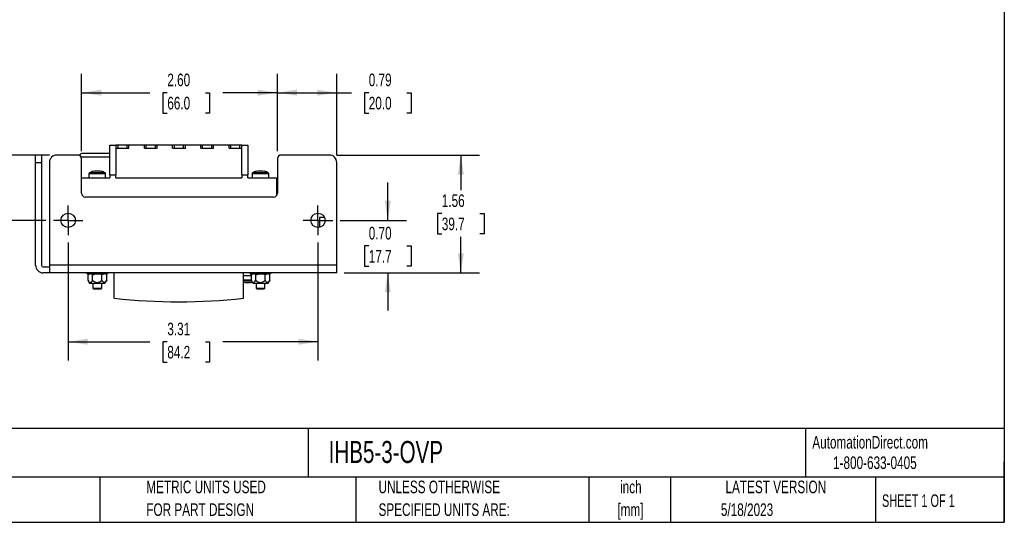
# Model space of a CAD drawing. Header units: inches. Extents: x 0.2 to 10.8, y 0.2 to 8.2.
# Tile 2 of 11: x 4.2 to 10.8, y 0.2 to 3.6. Entities that reach past the tile are written whole.
import ezdxf

# ---------------------------------------------------------------- set-up
doc = ezdxf.new("R2010")
doc.units = ezdxf.units.IN
doc.header["$MEASUREMENT"] = 0
doc.linetypes.add('CENTERX2', pattern=[0.8, 0.5, -0.1, 0.1, -0.1])
doc.layers.add('CENTER', color=40, linetype='CENTERX2')
doc.layers.add('DIMENSIONS', color=140, linetype='Continuous', lineweight=25)
doc.layers.add('TEXT', color=140, linetype='Continuous', lineweight=25)
doc.styles.add('SLDTEXTSTYLE0', font='TXT', dxfattribs={"width": 0.7})
doc.styles.add('SLDTEXTSTYLE1', font='TXT', dxfattribs={"width": 0.65})
doc.dimstyles.new('SLDDIMSTYLE0', dxfattribs={"dimtxt": 0.084961, "dimasz": 0.13, "dimexe": 0, "dimexo": 0.0625, "dimgap": 0.02124, "dimtad": 0, "dimtih": 1, "dimtoh": 1, "dimlfac": 2, "dimrnd": 1e-09, "dimzin": 4, "dimdsep": 46, "dimtxsty": 'SLDTEXTSTYLE0', "dimsah": 1, "dimcen": 0.09, "dimadec": 0, "dimazin": 1, "dimtfac": 1, "dimtofl": 0, "dimtmove": 0, "dimatfit": 3, "dimfxl": 0, "dimfrac": 2, "dimtolj": 1, "dimtzin": 12, "dimarcsym": 0})
doc.dimstyles.new('SLDDIMSTYLE1', dxfattribs={"dimtxt": 0.084961, "dimasz": 0.13, "dimexe": 0, "dimexo": 0.0625, "dimgap": 0.02124, "dimtad": 0, "dimtih": 1, "dimtoh": 1, "dimlfac": 2, "dimrnd": 1e-09, "dimzin": 12, "dimdsep": 46, "dimtxsty": 'SLDTEXTSTYLE0', "dimsah": 1, "dimcen": 0.09, "dimadec": 0, "dimazin": 3, "dimtfac": 1, "dimtofl": 0, "dimtmove": 0, "dimatfit": 3, "dimfxl": 0, "dimfrac": 2, "dimtolj": 1, "dimtzin": 12, "dimarcsym": 0})
doc.dimstyles.new('SLDDIMSTYLE2', dxfattribs={"dimtxt": 0.084961, "dimasz": 0.13, "dimexe": 0, "dimexo": 0.0625, "dimgap": 0.02124, "dimtad": 0, "dimtih": 1, "dimtoh": 1, "dimlfac": 2, "dimrnd": 1e-09, "dimdsep": 46, "dimtxsty": 'SLDTEXTSTYLE0', "dimsah": 1, "dimcen": 0.09, "dimadec": 0, "dimazin": 2, "dimtfac": 1, "dimtmove": 0, "dimatfit": 0, "dimfxl": 0, "dimfrac": 2, "dimtolj": 1, "dimtzin": 12, "dimarcsym": 0})
doc.dimstyles.new('SLDDIMSTYLE4', dxfattribs={"dimtxt": 0.084961, "dimasz": 0.13, "dimexe": 0, "dimexo": 0.0625, "dimgap": 0.02124, "dimtad": 0, "dimtih": 1, "dimtoh": 1, "dimlfac": 2, "dimrnd": 1e-09, "dimzin": 0, "dimdsep": 46, "dimtxsty": 'SLDTEXTSTYLE0', "dimsah": 1, "dimcen": 0.09, "dimadec": 0, "dimazin": 0, "dimtfac": 1, "dimtmove": 0, "dimatfit": 0, "dimfxl": 0, "dimfrac": 2, "dimtolj": 1, "dimtzin": 12, "dimarcsym": 0})
doc.dimstyles.new('SLDDIMSTYLE5', dxfattribs={"dimtxt": 0.084961, "dimasz": 0.13, "dimexe": 0, "dimexo": 0.0625, "dimgap": 0.02124, "dimtad": 0, "dimtih": 1, "dimtoh": 1, "dimlfac": 2, "dimrnd": 1e-09, "dimdsep": 46, "dimtxsty": 'SLDTEXTSTYLE0', "dimsah": 1, "dimcen": 0.09, "dimadec": 0, "dimazin": 2, "dimtfac": 1, "dimtofl": 0, "dimtmove": 0, "dimatfit": 3, "dimfxl": 0, "dimfrac": 2, "dimtolj": 1, "dimtzin": 12, "dimarcsym": 0})

# ---------------------------------------------------------------- blocks, each defined once
blk = doc.blocks.new('SW_NOTE_0')
at = {"layer": 'TEXT', "color": 0, "char_height": 0.072917, "attachment_point": 1, "style": 'SLDTEXTSTYLE0'}
for s, insert in [('INTERNATIONAL POWER REGULATED LINEAR POWER SUPPLY, 5 VDC @ 3A/15W, 120/240 VAC NOMINAL INPUT, 1-', (0, 0.094)), ('PHASE, OPEN FRAME, ALUMINUM HOUSING, CHASSIS MOUNT, TURRET TERMINALS.', (0, -0.0426))]:
    blk.add_mtext(s, dxfattribs=dict(at, insert=insert))
blk = doc.blocks.new('SW_NOTE_0_1')
at = {"layer": 'TEXT', "color": 0, "char_height": 0.08333, "attachment_point": 2, "style": 'SLDTEXTSTYLE0'}
for s, insert in [('inch', (0.125, 0.1074)), ('[mm]', (0.1222, -0.0431))]:
    blk.add_mtext(s, dxfattribs=dict(at, insert=insert))
blk = doc.blocks.new('SW_NOTE_0_2')
at = {"layer": 'TEXT', "color": 0, "char_height": 0.083333, "attachment_point": 1, "style": 'SLDTEXTSTYLE0'}
for s, insert in [('UNLESS OTHERWISE', (0, 0.1074)), ('SPECIFIED UNITS ARE:', (0, -0.0431))]:
    blk.add_mtext(s, dxfattribs=dict(at, insert=insert))
blk = doc.blocks.new('SW_NOTE_0_3')
at = {"layer": 'TEXT', "color": 0, "char_height": 0.083333, "attachment_point": 1, "style": 'SLDTEXTSTYLE0'}
for s, insert in [('PART DIMENSIONS MAY DIFFER SLIGHTLY', (0, 0.1074)), ("DUE TO MANUFACTURER'S VARIANCES", (0, -0.0431))]:
    blk.add_mtext(s, dxfattribs=dict(at, insert=insert))
blk = doc.blocks.new('SW_NOTE_0_6')
at = {"layer": 'TEXT', "color": 0, "char_height": 0.083333, "attachment_point": 1, "style": 'SLDTEXTSTYLE0'}
for s, insert in [('METRIC UNITS USED', (0, 0.1074)), ('FOR PART DESIGN', (0, -0.0431))]:
    blk.add_mtext(s, dxfattribs=dict(at, insert=insert))
blk = doc.blocks.new('_D_8')
at = {"layer": 'DIMENSIONS'}
for p, q in [((6.6602, 2.2512), (6.6602, 2.5012)), ((6.3449, 2.2512), (6.7852, 2.2512)), ((6.5339, 2.0818), (6.5054, 2.0818)), ((6.5054, 2.0818), (6.5054, 1.9468)), ((6.7864, 2.0818), (6.8149, 2.0818)), ((6.8149, 2.0818), (6.8149, 1.9468)), ((6.3718, 1.9031), (6.7852, 1.9031)), ((6.5054, 1.9468), (6.5339, 1.9468)), ((6.6602, 1.9031), (6.6602, 1.6531)), ((6.8149, 1.9468), (6.7864, 1.9468))]:
    blk.add_line(p, q, dxfattribs=at)
for points in [[(6.6602, 2.2512), (6.6802, 2.3812), (6.6402, 2.3812)], [(6.6602, 1.9031), (6.6402, 1.7731), (6.6802, 1.7731)]]:
    blk.add_solid(points, dxfattribs=at)
at = {"layer": 'DIMENSIONS', "char_height": 0.08333, "attachment_point": 1, "style": 'SLDTEXTSTYLE0'}
for s, insert in [('0.70', (6.5339, 2.2082)), ('17.7', (6.5339, 2.0542))]:
    blk.add_mtext(s, dxfattribs=dict(at, insert=insert))
blk = doc.blocks.new('_D_9')
at = {"layer": 'DIMENSIONS'}
for p, q in [((6.3218, 2.6843), (7.2697, 2.6843)), ((7.1447, 2.6843), (7.1447, 2.451)), ((7.0185, 2.297), (6.99, 2.297)), ((6.99, 2.297), (6.99, 2.162)), ((7.271, 2.297), (7.2995, 2.297)), ((7.2995, 2.297), (7.2995, 2.162)), ((6.99, 2.162), (7.0185, 2.162)), ((7.2995, 2.162), (7.271, 2.162)), ((7.1447, 1.9031), (7.1447, 2.1429)), ((6.3718, 1.9031), (7.2697, 1.9031))]:
    blk.add_line(p, q, dxfattribs=at)
for points in [[(7.1447, 2.6843), (7.1247, 2.5543), (7.1647, 2.5543)], [(7.1447, 1.9031), (7.1647, 2.0331), (7.1247, 2.0331)]]:
    blk.add_solid(points, dxfattribs=at)
at = {"layer": 'DIMENSIONS', "char_height": 0.08333, "attachment_point": 1, "style": 'SLDTEXTSTYLE0'}
for s, insert in [('1.56', (7.0185, 2.4234)), ('39.7', (7.0185, 2.2694))]:
    blk.add_mtext(s, dxfattribs=dict(at, insert=insert))
blk = doc.blocks.new('_D_10')
at = {"layer": 'DIMENSIONS'}
for p, q in [((4.6289, 2.7093), (4.6289, 3.2224)), ((5.9281, 2.7093), (5.9281, 3.2224)), ((4.6289, 3.0974), (5.0824, 3.0974)), ((5.1976, 3.0974), (5.169, 3.0974)), ((5.169, 3.0974), (5.169, 2.9623)), ((5.45, 3.0974), (5.4786, 3.0974)), ((5.4786, 3.0974), (5.4786, 2.9623)), ((5.9281, 3.0974), (5.5652, 3.0974)), ((5.169, 2.9623), (5.1976, 2.9623)), ((5.4786, 2.9623), (5.45, 2.9623))]:
    blk.add_line(p, q, dxfattribs=at)
for points in [[(4.6289, 3.0974), (4.7589, 3.0774), (4.7589, 3.1174)], [(5.9281, 3.0974), (5.7981, 3.1174), (5.7981, 3.0774)]]:
    blk.add_solid(points, dxfattribs=at)
at = {"layer": 'DIMENSIONS', "char_height": 0.08333, "attachment_point": 1, "style": 'SLDTEXTSTYLE0'}
for s, insert in [('2.60', (5.1976, 3.2238)), ('66.0', (5.1976, 3.0698))]:
    blk.add_mtext(s, dxfattribs=dict(at, insert=insert))
blk = doc.blocks.new('_D_11')
at = {"layer": 'DIMENSIONS'}
for p, q in [((5.9281, 2.7093), (5.9281, 3.2224)), ((6.3218, 2.6843), (6.3218, 3.2224)), ((5.9281, 3.0974), (6.3218, 3.0974)), ((6.3218, 3.0974), (6.4188, 3.0974)), ((6.5339, 3.0974), (6.5054, 3.0974)), ((6.5054, 3.0974), (6.5054, 2.9623)), ((6.7864, 3.0974), (6.8149, 3.0974)), ((6.8149, 3.0974), (6.8149, 2.9623)), ((6.5054, 2.9623), (6.5339, 2.9623)), ((6.8149, 2.9623), (6.7864, 2.9623))]:
    blk.add_line(p, q, dxfattribs=at)
for points in [[(5.9281, 3.0974), (6.0581, 3.0774), (6.0581, 3.1174)], [(6.3218, 3.0974), (6.1918, 3.1174), (6.1918, 3.0774)]]:
    blk.add_solid(points, dxfattribs=at)
at = {"layer": 'DIMENSIONS', "char_height": 0.08333, "attachment_point": 1, "style": 'SLDTEXTSTYLE0'}
for s, insert in [('0.79', (6.5339, 3.2238)), ('20.0', (6.5339, 3.0698))]:
    blk.add_mtext(s, dxfattribs=dict(at, insert=insert))
blk = doc.blocks.new('_D_12')
at = {"layer": 'DIMENSIONS'}
for p, q in [((3.9297, 2.6843), (3.9297, 2.9343)), ((4.4155, 2.6843), (3.8047, 2.6843)), ((3.8035, 2.4757), (3.7749, 2.4757)), ((3.7749, 2.4757), (3.7749, 2.3407)), ((4.0559, 2.4757), (4.0845, 2.4757)), ((4.0845, 2.4757), (4.0845, 2.3407)), ((3.7749, 2.3407), (3.8035, 2.3407)), ((4.0845, 2.3407), (4.0559, 2.3407)), ((4.3924, 2.2512), (3.8047, 2.2512)), ((3.9297, 2.2512), (3.9297, 2.0012))]:
    blk.add_line(p, q, dxfattribs=at)
for points in [[(3.9297, 2.6843), (3.9497, 2.8143), (3.9097, 2.8143)], [(3.9297, 2.2512), (3.9097, 2.1212), (3.9497, 2.1212)]]:
    blk.add_solid(points, dxfattribs=at)
at = {"layer": 'DIMENSIONS', "char_height": 0.08333, "attachment_point": 1, "style": 'SLDTEXTSTYLE0'}
for s, insert in [('0.87', (3.8035, 2.6022)), ('22.0', (3.8035, 2.4481))]:
    blk.add_mtext(s, dxfattribs=dict(at, insert=insert))
blk = doc.blocks.new('_D_13')
at = {"layer": 'DIMENSIONS'}
for p, q in [((4.5401, 2.1035), (4.5401, 1.3217)), ((6.1972, 2.1035), (6.1972, 1.3217)), ((4.5401, 1.4467), (5.0824, 1.4467)), ((5.1976, 1.4467), (5.169, 1.4467)), ((5.169, 1.4467), (5.169, 1.3116)), ((5.45, 1.4467), (5.4786, 1.4467)), ((5.4786, 1.4467), (5.4786, 1.3116)), ((6.1972, 1.4467), (5.5652, 1.4467)), ((5.169, 1.3116), (5.1976, 1.3116)), ((5.4786, 1.3116), (5.45, 1.3116))]:
    blk.add_line(p, q, dxfattribs=at)
for points in [[(4.5401, 1.4467), (4.6701, 1.4267), (4.6701, 1.4667)], [(6.1972, 1.4467), (6.0672, 1.4667), (6.0672, 1.4267)]]:
    blk.add_solid(points, dxfattribs=at)
at = {"layer": 'DIMENSIONS', "char_height": 0.08333, "attachment_point": 1, "style": 'SLDTEXTSTYLE0'}
for s, insert in [('3.31', (5.1976, 1.5731)), ('84.2', (5.1976, 1.4191))]:
    blk.add_mtext(s, dxfattribs=dict(at, insert=insert))
blk = doc.blocks.new('SW_CENTERMARKSYMBOL_6')
at = {"layer": 'CENTER', "color": 0}
for p, q in [((0, 0.05), (0, 0.0977)), ((-0.05, 0), (-0.0977, 0)), ((0, 0), (-0.05, 0)), ((0, 0), (0, 0.05)), ((0, 0), (0, -0.05)), ((0, 0), (0.05, 0)), ((0.05, 0), (0.0977, 0)), ((0, -0.05), (0, -0.0977))]:
    blk.add_line(p, q, dxfattribs=at)
blk = doc.blocks.new('SW_CENTERMARKSYMBOL_7')
at = {"layer": 'CENTER', "color": 0}
for p, q in [((0, 0.05), (0, 0.0977)), ((-0.05, 0), (-0.0977, 0)), ((0, 0), (-0.05, 0)), ((0, 0), (0, 0.05)), ((0, 0), (0, -0.05)), ((0, 0), (0.05, 0)), ((0.05, 0), (0.0977, 0)), ((0, -0.05), (0, -0.0977))]:
    blk.add_line(p, q, dxfattribs=at)

msp = doc.modelspace()

# ---------------------------------------------------------------- linework, layer by layer
for p, q in [((4.8166, 2.5527), (4.8166, 2.7495)), ((4.8166, 2.7495), (4.8569, 2.7495)), ((4.8569, 2.7495), (4.8569, 2.5527)), ((4.8589, 2.7495), (4.8569, 2.7495)), ((4.8589, 2.7288), (4.8589, 2.7495)), ((4.871, 2.7495), (4.8589, 2.7495)), ((4.9314, 2.7495), (4.871, 2.7495)), ((4.871, 2.7288), (4.871, 2.7495)), ((4.9314, 2.7288), (4.9314, 2.7495)), ((4.9435, 2.7495), (4.9314, 2.7495)), ((4.9435, 2.7288), (4.9435, 2.7495)), ((5.0459, 2.7495), (4.9435, 2.7495)), ((5.0459, 2.7288), (5.0459, 2.7495)), ((5.058, 2.7495), (5.0459, 2.7495)), ((5.058, 2.7288), (5.058, 2.7495)), ((5.1184, 2.7495), (5.058, 2.7495)), ((5.1184, 2.7288), (5.1184, 2.7495)), ((5.1306, 2.7495), (5.1184, 2.7495)), ((5.1306, 2.7288), (5.1306, 2.7495)), ((5.2329, 2.7495), (5.1306, 2.7495)), ((5.2329, 2.7288), (5.2329, 2.7495)), ((5.245, 2.7495), (5.2329, 2.7495)), ((5.245, 2.7288), (5.245, 2.7495)), ((5.3055, 2.7495), (5.245, 2.7495)), ((5.3055, 2.7288), (5.3055, 2.7495)), ((5.3176, 2.7495), (5.3055, 2.7495)), ((5.3176, 2.7288), (5.3176, 2.7495)), ((5.4199, 2.7495), (5.3176, 2.7495)), ((5.4199, 2.7288), (5.4199, 2.7495)), ((5.432, 2.7495), (5.4199, 2.7495)), ((5.432, 2.7288), (5.432, 2.7495)), ((5.4925, 2.7495), (5.432, 2.7495)), ((5.4925, 2.7288), (5.4925, 2.7495)), ((5.5046, 2.7495), (5.4925, 2.7495)), ((5.5046, 2.7288), (5.5046, 2.7495)), ((5.6069, 2.7495), (5.5046, 2.7495)), ((5.6069, 2.7288), (5.6069, 2.7495)), ((5.619, 2.7495), (5.6069, 2.7495)), ((5.619, 2.7288), (5.619, 2.7495)), ((5.6795, 2.7495), (5.619, 2.7495)), ((5.6795, 2.7288), (5.6795, 2.7495)), ((5.6916, 2.7495), (5.6795, 2.7495)), ((5.6916, 2.7495), (5.7319, 2.7495)), ((5.6916, 2.7288), (5.6916, 2.7495)), ((5.7319, 2.7495), (5.7319, 2.5527)), ((4.3628, 2.6843), (4.3234, 2.6843)), ((4.3234, 2.6343), (4.3234, 2.6843)), ((4.3628, 2.6843), (4.3628, 2.6343)), ((4.6039, 2.6843), (4.4655, 2.6843)), ((4.8589, 2.7288), (4.871, 2.7288)), ((4.871, 2.7288), (4.9314, 2.7288)), ((4.9314, 2.7288), (4.9435, 2.7288)), ((5.0459, 2.7288), (5.058, 2.7288)), ((5.058, 2.7288), (5.1184, 2.7288)), ((5.1184, 2.7288), (5.1306, 2.7288)), ((5.2329, 2.7288), (5.245, 2.7288)), ((5.245, 2.7288), (5.3055, 2.7288)), ((5.3055, 2.7288), (5.3176, 2.7288)), ((5.4199, 2.7288), (5.432, 2.7288)), ((5.432, 2.7288), (5.4925, 2.7288)), ((5.4925, 2.7288), (5.5046, 2.7288)), ((5.6069, 2.7288), (5.619, 2.7288)), ((5.619, 2.7288), (5.6795, 2.7288)), ((5.6795, 2.7288), (5.6916, 2.7288)), ((5.6916, 2.5527), (5.6916, 2.7288)), ((6.2718, 2.6843), (5.9531, 2.6843)), ((4.3234, 1.9531), (4.3234, 2.6343)), ((4.3234, 2.6343), (4.3628, 2.6343)), ((4.3628, 2.6343), (4.3628, 1.9531)), ((4.4155, 2.6343), (4.4155, 1.9531)), ((4.8166, 2.6694), (4.6268, 2.6694)), ((4.6289, 2.4308), (4.6289, 2.6593)), ((5.9281, 2.6593), (5.9281, 2.4308)), ((6.3218, 1.9531), (6.3218, 2.6343)), ((4.6778, 2.5595), (4.6778, 2.533)), ((4.788, 2.5595), (4.6778, 2.5595)), ((4.7847, 2.5655), (4.6812, 2.5655)), ((4.788, 2.533), (4.788, 2.5595)), ((4.8166, 2.5527), (4.8166, 2.533)), ((4.8166, 2.5527), (4.8569, 2.5527)), ((4.8569, 2.533), (4.8569, 2.5527)), ((5.6916, 2.5527), (5.6916, 2.533)), ((5.6916, 2.5527), (5.7319, 2.5527)), ((5.7319, 2.533), (5.7319, 2.5527)), ((5.7605, 2.5595), (5.7605, 2.533)), ((5.8707, 2.5595), (5.7605, 2.5595)), ((5.8673, 2.5655), (5.7638, 2.5655)), ((5.8707, 2.533), (5.8707, 2.5595)), ((4.6289, 2.533), (4.8166, 2.533)), ((4.8569, 2.533), (5.6916, 2.533)), ((5.7319, 2.533), (5.9239, 2.533)), ((5.9239, 2.4168), (5.9239, 2.533)), ((5.9031, 2.4058), (4.6539, 2.4058)), ((6.2066, 2.2712), (6.2066, 2.2044)), ((6.2406, 2.2712), (6.2066, 2.2712)), ((4.3734, 1.9424), (4.4155, 1.9424)), ((4.4155, 1.9031), (4.3734, 1.9031)), ((6.3218, 1.9531), (4.4155, 1.9531)), ((4.4155, 1.9531), (4.4155, 1.9031)), ((6.3218, 1.9031), (4.4155, 1.9031)), ((4.6655, 1.9031), (4.6655, 1.8962)), ((4.6655, 1.8962), (4.6658, 1.8962)), ((4.6658, 1.8962), (4.6658, 1.9031)), ((4.6716, 1.8962), (4.6658, 1.8962)), ((4.6788, 1.8962), (4.6704, 1.8913)), ((4.6716, 1.9031), (4.6716, 1.8962)), ((4.6716, 1.8962), (4.6781, 1.8962)), ((4.6781, 1.8962), (4.6781, 1.9031)), ((4.6896, 1.8962), (4.6781, 1.8962)), ((4.6933, 1.8962), (4.6896, 1.8962)), ((4.6933, 1.9031), (4.6933, 1.8962)), ((4.6938, 1.9031), (4.6938, 1.8962)), ((4.6938, 1.8962), (4.705, 1.8962)), ((4.705, 1.8962), (4.705, 1.9031)), ((4.7117, 1.8962), (4.705, 1.8962)), ((4.7265, 1.8962), (4.7117, 1.8962)), ((4.7138, 1.9031), (4.7138, 1.8962)), ((4.7265, 1.9031), (4.7265, 1.8962)), ((4.7265, 1.8962), (4.7265, 1.9031)), ((4.7265, 1.8962), (4.7395, 1.8962)), ((4.7265, 1.8962), (4.7265, 1.8962)), ((4.7542, 1.8962), (4.7394, 1.8962)), ((4.7395, 1.8962), (4.7395, 1.9031)), ((4.7521, 1.8962), (4.7521, 1.9031)), ((4.7609, 1.8962), (4.7542, 1.8962)), ((4.7609, 1.9031), (4.7609, 1.8962)), ((4.7609, 1.8962), (4.7721, 1.8962)), ((4.7721, 1.8962), (4.7721, 1.9031)), ((4.7726, 1.8962), (4.7726, 1.9031)), ((4.7763, 1.8962), (4.7726, 1.8962)), ((4.7878, 1.8962), (4.7763, 1.8962)), ((4.7954, 1.8913), (4.787, 1.8962)), ((4.7878, 1.9031), (4.7878, 1.8962)), ((4.7878, 1.8962), (4.7943, 1.8962)), ((4.7943, 1.8962), (4.7943, 1.9031)), ((4.8, 1.8962), (4.7943, 1.8962)), ((4.8, 1.9031), (4.8, 1.8962)), ((4.8, 1.8962), (4.8003, 1.8962)), ((4.8003, 1.8962), (4.8003, 1.9031)), ((4.8461, 1.7357), (4.8461, 1.9031)), ((5.7024, 1.7357), (5.7024, 1.9031)), ((5.7482, 1.9031), (5.7482, 1.8962)), ((5.7482, 1.8962), (5.7485, 1.8962)), ((5.7485, 1.8962), (5.7485, 1.9031)), ((5.7543, 1.8962), (5.7485, 1.8962)), ((5.7615, 1.8962), (5.7531, 1.8913)), ((5.7543, 1.9031), (5.7543, 1.8962)), ((5.7543, 1.8962), (5.7607, 1.8962)), ((5.7607, 1.8962), (5.7607, 1.9031)), ((5.7723, 1.8962), (5.7607, 1.8962)), ((5.776, 1.8962), (5.7723, 1.8962)), ((5.776, 1.9031), (5.776, 1.8962)), ((5.7765, 1.9031), (5.7765, 1.8962)), ((5.7765, 1.8962), (5.7877, 1.8962)), ((5.7877, 1.8962), (5.7877, 1.9031)), ((5.7944, 1.8962), (5.7877, 1.8962)), ((5.8092, 1.8962), (5.7944, 1.8962)), ((5.7965, 1.9031), (5.7965, 1.8962)), ((5.8092, 1.9031), (5.8092, 1.8962)), ((5.8092, 1.8962), (5.8092, 1.9031)), ((5.8092, 1.8962), (5.8221, 1.8962)), ((5.8092, 1.8962), (5.8092, 1.8962)), ((5.8221, 1.8962), (5.8221, 1.9031)), ((5.8369, 1.8962), (5.8221, 1.8962)), ((5.8348, 1.8962), (5.8348, 1.9031)), ((5.8436, 1.8962), (5.8369, 1.8962)), ((5.8436, 1.9031), (5.8436, 1.8962)), ((5.8436, 1.8962), (5.8548, 1.8962)), ((5.8548, 1.8962), (5.8548, 1.9031)), ((5.8553, 1.8962), (5.8553, 1.9031)), ((5.8589, 1.8962), (5.8553, 1.8962)), ((5.8705, 1.8962), (5.8589, 1.8962)), ((5.8781, 1.8913), (5.8697, 1.8962)), ((5.8705, 1.9031), (5.8705, 1.8962)), ((5.8705, 1.8962), (5.877, 1.8962)), ((5.877, 1.8962), (5.877, 1.9031)), ((5.8827, 1.8962), (5.877, 1.8962)), ((5.8827, 1.9031), (5.8827, 1.8962)), ((5.8827, 1.8962), (5.883, 1.8962)), ((5.883, 1.8962), (5.883, 1.9031)), ((6.3218, 1.9031), (6.3218, 1.9531)), ((4.6704, 1.8913), (4.6704, 1.8538)), ((4.6704, 1.8538), (4.6815, 1.8351)), ((4.6815, 1.8351), (4.7843, 1.8351)), ((4.7017, 1.8538), (4.7017, 1.8913)), ((4.7034, 1.8351), (4.7034, 1.8024)), ((4.7624, 1.8024), (4.7624, 1.8351)), ((4.7642, 1.8538), (4.7642, 1.8913)), ((4.7843, 1.8351), (4.7954, 1.8538)), ((4.7954, 1.8538), (4.7954, 1.8913)), ((5.7531, 1.8834), (5.7024, 1.8834)), ((5.7024, 1.8569), (5.7531, 1.8569)), ((5.7024, 1.8508), (5.7549, 1.8508)), ((5.7024, 1.8405), (5.7053, 1.8396)), ((5.7531, 1.8913), (5.7531, 1.8538)), ((5.7531, 1.8538), (5.7642, 1.8351)), ((5.7642, 1.8351), (5.867, 1.8351)), ((5.7843, 1.8538), (5.7843, 1.8913)), ((5.7861, 1.8351), (5.7861, 1.8024)), ((5.8451, 1.8024), (5.8451, 1.8351)), ((5.8468, 1.8538), (5.8468, 1.8913)), ((5.867, 1.8351), (5.8781, 1.8538)), ((5.8781, 1.8538), (5.8781, 1.8913)), ((4.7034, 1.8024), (4.7084, 1.7974)), ((4.7034, 1.8024), (4.7624, 1.8024)), ((4.7084, 1.7974), (4.7574, 1.7974)), ((4.7574, 1.7974), (4.7624, 1.8024)), ((5.7861, 1.8024), (5.7911, 1.7974)), ((5.7861, 1.8024), (5.8451, 1.8024)), ((5.7911, 1.7974), (5.8401, 1.7974)), ((5.8401, 1.7974), (5.8451, 1.8024))]:
    msp.add_line(p, q)
at = {"flags": 128}
msp.add_lwpolyline([(5.7572, 1.8396), (5.7606, 1.8406), (5.7609, 1.8407)], dxfattribs=at)
for centre in [(4.5401, 2.2512), (6.1972, 2.2512)]:
    msp.add_circle(centre, 0.0477)
for centre, radius, start, end in [((4.4655, 2.6343), 0.05, 90, 180), ((4.6039, 2.6593), 0.025, 0, 90), ((4.6362, 2.6694), 0.025, 90, 149.9218), ((5.9531, 2.6593), 0.025, 90, 180), ((6.2718, 2.6343), 0.05, 0, 90), ((4.6849, 2.5595), 0.00709, 121.7263, 180), ((4.7329, 2.4818), 0.0984, 105.29343, 121.7263), ((4.7329, 2.4818), 0.0984, 58.2737, 74.71736), ((4.7809, 2.5595), 0.00709, 0, 58.2737), ((5.7676, 2.5595), 0.00709, 121.7263, 180), ((5.8156, 2.4818), 0.0984, 105.29343, 121.7263), ((5.8156, 2.4818), 0.0984, 58.2737, 74.71736), ((5.8636, 2.5595), 0.00709, 0, 58.2737), ((4.6539, 2.4308), 0.025, 180, 270), ((5.9031, 2.4308), 0.025, 270, 0), ((4.3734, 1.9531), 0.05, 180, 270), ((4.3734, 1.9531), 0.0106, 180, 270), ((5.2743, 5.4483), 3.7372, 263.42149, 276.57851)]:
    msp.add_arc(centre, radius, start, end)
for points, knots in [([(4.8166, 2.6944), (4.8134, 2.6944), (4.802, 2.6944), (4.7826, 2.6944), (4.7606, 2.6944), (4.741, 2.6944), (4.7239, 2.6944), (4.7078, 2.6944), (4.6879, 2.6944), (4.671, 2.6944), (4.6577, 2.6944), (4.6471, 2.6944), (4.6381, 2.6944), (4.6368, 2.6944), (4.6362, 2.6944)], [0, 0, 0, 0, 0.0329918, 0.1169449, 0.2032316, 0.2707183, 0.3381694, 0.4070921, 0.4759784, 0.613603, 0.6810897, 0.7485408, 0.8779265, 1, 1, 1, 1]), ([(4.6704, 1.8538), (4.6726, 1.8501), (4.675, 1.8467), (4.6789, 1.8427), (4.6803, 1.8416), (4.6831, 1.8401), (4.6846, 1.8397), (4.6875, 1.8397), (4.6889, 1.8401), (4.6918, 1.8416), (4.6931, 1.8427), (4.697, 1.8466), (4.6994, 1.8501), (4.7017, 1.8538)], [0, 0, 0, 0, 0.25, 0.25, 0.375, 0.375, 0.5, 0.5, 0.625, 0.625, 0.75, 0.75, 1, 1, 1, 1]), ([(4.7017, 1.8538), (4.7061, 1.8501), (4.7108, 1.8467), (4.7186, 1.8427), (4.7214, 1.8416), (4.727, 1.8401), (4.73, 1.8397), (4.7358, 1.8397), (4.7387, 1.8401), (4.7444, 1.8416), (4.7471, 1.8427), (4.7549, 1.8466), (4.7597, 1.8501), (4.7642, 1.8538)], [0, 0, 0, 0, 0.25, 0.25, 0.375, 0.375, 0.5, 0.5, 0.625, 0.625, 0.75, 0.75, 1, 1, 1, 1]), ([(4.7954, 1.8538), (4.7932, 1.8501), (4.7908, 1.8467), (4.7869, 1.8427), (4.7856, 1.8416), (4.7827, 1.8401), (4.7813, 1.8397), (4.7783, 1.8397), (4.7769, 1.8401), (4.7741, 1.8416), (4.7727, 1.8427), (4.7688, 1.8466), (4.7664, 1.8501), (4.7642, 1.8538)], [0, 0, 0, 0, 0.25, 0.25, 0.375, 0.375, 0.5, 0.5, 0.625, 0.625, 0.75, 0.75, 1, 1, 1, 1]), ([(5.7531, 1.8538), (5.7553, 1.8501), (5.7577, 1.8467), (5.7616, 1.8427), (5.763, 1.8416), (5.7658, 1.8401), (5.7672, 1.8397), (5.7702, 1.8397), (5.7716, 1.8401), (5.7744, 1.8416), (5.7758, 1.8427), (5.7797, 1.8466), (5.7821, 1.8501), (5.7843, 1.8538)], [0, 0, 0, 0, 0.25, 0.25, 0.375, 0.375, 0.5, 0.5, 0.625, 0.625, 0.75, 0.75, 1, 1, 1, 1]), ([(5.7843, 1.8538), (5.7888, 1.8501), (5.7935, 1.8467), (5.8013, 1.8427), (5.8041, 1.8416), (5.8097, 1.8401), (5.8126, 1.8397), (5.8185, 1.8397), (5.8214, 1.8401), (5.827, 1.8416), (5.8298, 1.8427), (5.8376, 1.8466), (5.8424, 1.8501), (5.8468, 1.8538)], [0, 0, 0, 0, 0.25, 0.25, 0.375, 0.375, 0.5, 0.5, 0.625, 0.625, 0.75, 0.75, 1, 1, 1, 1]), ([(5.8781, 1.8538), (5.8759, 1.8501), (5.8735, 1.8467), (5.8696, 1.8427), (5.8682, 1.8416), (5.8654, 1.8401), (5.8639, 1.8397), (5.861, 1.8397), (5.8596, 1.8401), (5.8567, 1.8416), (5.8554, 1.8427), (5.8515, 1.8466), (5.8491, 1.8501), (5.8468, 1.8538)], [0, 0, 0, 0, 0.25, 0.25, 0.375, 0.375, 0.5, 0.5, 0.625, 0.625, 0.75, 0.75, 1, 1, 1, 1])]:
    msp.add_open_spline(points, degree=3, knots=knots)
for points in [[(4.707, 2.5765), (4.7132, 2.5782), (4.7194, 2.5792), (4.7257, 2.5797)], [(4.726, 2.5765), (4.7258, 2.5782), (4.7257, 2.5792), (4.7257, 2.5797)], [(4.7398, 2.5765), (4.7352, 2.5768), (4.7306, 2.5768), (4.726, 2.5765)], [(4.7398, 2.5765), (4.74, 2.5782), (4.7401, 2.5792), (4.7401, 2.5797)], [(4.7401, 2.5797), (4.7465, 2.5792), (4.7527, 2.5782), (4.7588, 2.5765)], [(5.7897, 2.5765), (5.7958, 2.5782), (5.802, 2.5792), (5.8084, 2.5797)], [(5.8087, 2.5765), (5.8085, 2.5782), (5.8084, 2.5792), (5.8084, 2.5797)], [(5.8225, 2.5765), (5.8179, 2.5768), (5.8133, 2.5768), (5.8087, 2.5765)], [(5.8225, 2.5765), (5.8227, 2.5782), (5.8228, 2.5792), (5.8228, 2.5797)], [(5.8228, 2.5797), (5.8291, 2.5792), (5.8354, 2.5782), (5.8415, 2.5765)], [(4.6704, 1.8913), (4.6755, 1.8943), (4.6807, 1.8962), (4.686, 1.8962)], [(4.7017, 1.8913), (4.6976, 1.8937), (4.6935, 1.8954), (4.6893, 1.8959)], [(4.7017, 1.8913), (4.7119, 1.8943), (4.7222, 1.8962), (4.7329, 1.8962)], [(4.7642, 1.8913), (4.7561, 1.8937), (4.7478, 1.8954), (4.7394, 1.8959)], [(4.7642, 1.8913), (4.7693, 1.8943), (4.7745, 1.8962), (4.7798, 1.8962)], [(4.7954, 1.8913), (4.7914, 1.8937), (4.7873, 1.8954), (4.783, 1.8959)], [(5.7531, 1.8913), (5.7582, 1.8943), (5.7634, 1.8962), (5.7687, 1.8962)], [(5.7843, 1.8913), (5.7803, 1.8937), (5.7762, 1.8954), (5.772, 1.8959)], [(5.7843, 1.8913), (5.7945, 1.8943), (5.8049, 1.8962), (5.8156, 1.8962)], [(5.8468, 1.8913), (5.8387, 1.8937), (5.8305, 1.8954), (5.8221, 1.8959)], [(5.8468, 1.8913), (5.852, 1.8943), (5.8571, 1.8962), (5.8625, 1.8962)], [(5.8781, 1.8913), (5.874, 1.8937), (5.8699, 1.8954), (5.8657, 1.8959)], [(5.724, 1.8367), (5.7177, 1.8371), (5.7115, 1.8382), (5.7054, 1.8398)], [(5.7243, 1.8398), (5.7242, 1.8382), (5.7241, 1.8371), (5.724, 1.8367)], [(5.7243, 1.8398), (5.7289, 1.8396), (5.7335, 1.8396), (5.7381, 1.8398)], [(5.7385, 1.8367), (5.7384, 1.8371), (5.7383, 1.8382), (5.7381, 1.8398)], [(5.7571, 1.8398), (5.751, 1.8382), (5.7448, 1.8371), (5.7385, 1.8367)]]:
    msp.add_open_spline(points, degree=3)
at = {"layer": 'TEXT'}
for p, q in [((10.75, 8.25), (10.75, 0.25)), ((10.75, 0.8711), (0.25, 0.8711)), ((6.1322, 0.8711), (6.1322, 0.55)), ((9.4321, 0.8711), (9.4321, 0.55)), ((10.75, 0.25), (10.75, 0.65)), ((10.75, 0.55), (0.25, 0.55)), ((4.7499, 0.55), (4.7499, 0.25)), ((6.448, 0.55), (6.448, 0.25)), ((7.9931, 0.55), (7.9931, 0.25)), ((8.5359, 0.55), (8.5359, 0.25)), ((9.8956, 0.55), (9.8956, 0.25)), ((0.25, 0.25), (10.75, 0.25))]:
    msp.add_line(p, q, dxfattribs=at)

# ---------------------------------------------------------------- block references
at = {"layer": 'CENTER'}
for name, p in [('SW_CENTERMARKSYMBOL_6', (4.5401, 2.2512)), ('SW_CENTERMARKSYMBOL_7', (6.1972, 2.2512))]:
    msp.add_blockref(name, p, dxfattribs=at)
at = {"layer": 'TEXT'}
for name, p in [('SW_NOTE_0', (0.3136, 0.7178)), ('SW_NOTE_0_3', (2.1701, 0.4187)), ('SW_NOTE_0_6', (5.0582, 0.4187)), ('SW_NOTE_0_2', (6.5987, 0.4187)), ('SW_NOTE_0_1', (8.1476, 0.4186))]:
    msp.add_blockref(name, p, dxfattribs=at)

# ---------------------------------------------------------------- texts
for s, insert, char_height, attachment_point, style in [('IHB5-3-OVP', (6.268, 0.7892), 0.14583, 1, 'SLDTEXTSTYLE0'), ('AutomationDirect.com', (9.4762, 0.8219), 0.083333, 1, 'SLDTEXTSTYLE0'), ('1-800-633-0405', (9.6138, 0.6865), 0.083333, 1, 'SLDTEXTSTYLE0'), ('LATEST VERSION', (9.2343, 0.5261), 0.083333, 2, 'SLDTEXTSTYLE0'), ('SHEET 1 OF 1', (9.9386, 0.4351), 0.083333, 1, 'SLDTEXTSTYLE1'), ('5/18/2023', (9.0434, 0.3751), 0.08333, 2, 'SLDTEXTSTYLE0')]:
    msp.add_mtext(s, dxfattribs=dict(at, insert=insert, char_height=char_height, attachment_point=attachment_point, style=style))

# ---------------------------------------------------------------- dimensions: what is measured, and where the dimension line sits
at = {"layer": 'DIMENSIONS'}
for base, p1, p2, dimstyle, picture, middle in [((4.6289, 3.0974), (5.9281, 2.6593), (4.6289, 2.6593), 'SLDDIMSTYLE0', '_D_10', (5.3238, 3.0974)), ((6.3218, 3.0974), (5.9281, 2.6593), (6.3218, 2.6343), 'SLDDIMSTYLE5', '_D_11', (6.6602, 3.0974)), ((6.1972, 1.4467), (4.5401, 2.1535), (6.1972, 2.1535), 'SLDDIMSTYLE1', '_D_13', (5.3238, 1.4467))]:
    dim = msp.add_linear_dim(base=base, p1=p1, p2=p2, dimstyle=dimstyle, dxfattribs=at)
    dim.commit()
    dim.dimension.update_dxf_attribs({"geometry": picture, "text_midpoint": middle, "dimtype": 160})
for base, p1, p2, dimstyle, picture, middle in [((3.9297, 2.2512), (4.4655, 2.6843), (4.4424, 2.2512), 'SLDDIMSTYLE2', '_D_12', (3.9297, 2.4757)), ((7.1447, 2.6843), (6.3218, 1.9031), (6.2718, 2.6843), 'SLDDIMSTYLE1', '_D_9', (7.1447, 2.297)), ((6.6602, 2.2512), (6.3218, 1.9031), (6.2949, 2.2512), 'SLDDIMSTYLE4', '_D_8', (6.6602, 2.0818))]:
    dim = msp.add_linear_dim(base=base, p1=p1, p2=p2, angle=90, dimstyle=dimstyle, dxfattribs=at)
    dim.commit()
    dim.dimension.update_dxf_attribs({"geometry": picture, "text_midpoint": middle, "dimtype": 160})

doc.saveas('drawing.dxf')
